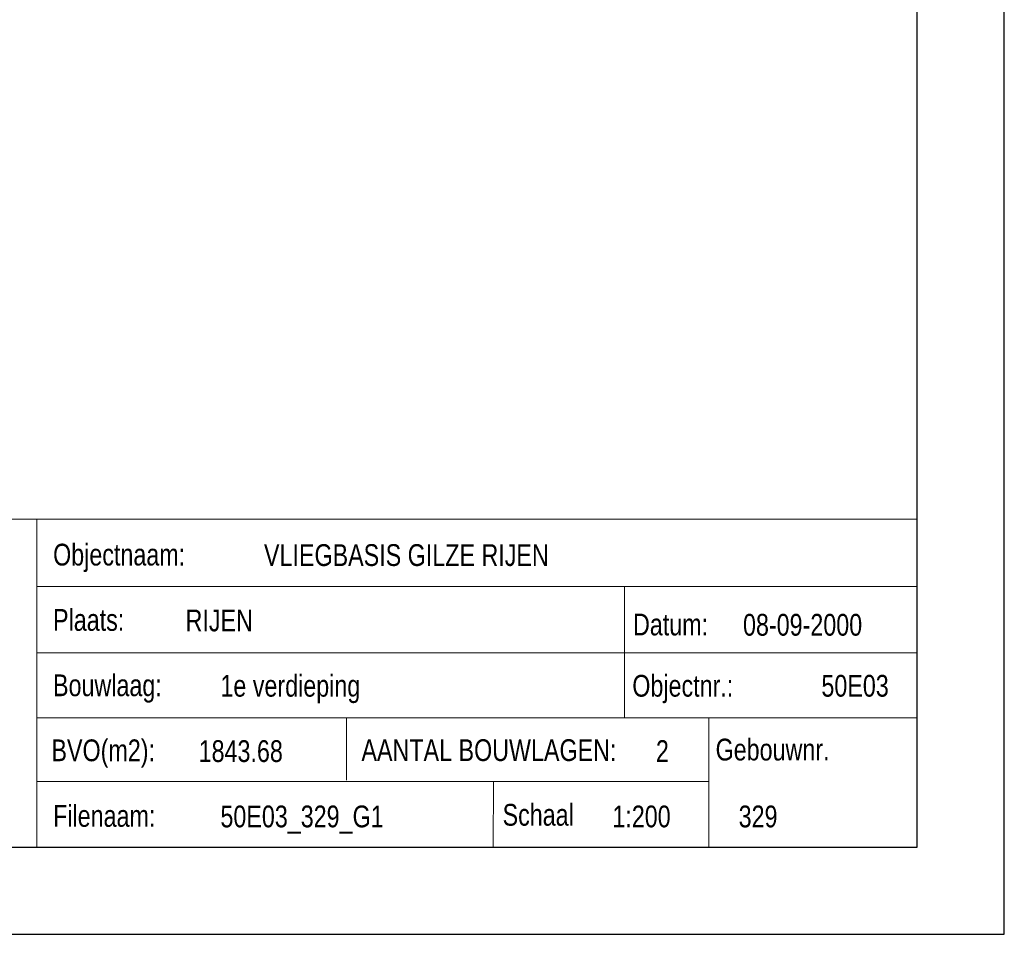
# Model space of a CAD drawing. Header units: millimetres. Extents: x -17 to 226, y -19 to 65.
# Tile 60 of 62: x 204 to 226, y -19 to 2. Entities that reach past the tile are written whole.
import ezdxf
from ezdxf.enums import TextEntityAlignment as Align

# ---------------------------------------------------------------- set-up
doc = ezdxf.new("R2010")
doc.units = ezdxf.units.MM
doc.layers.add('KADER', color=7, linetype='Continuous')
doc.layers.add('STEMPEL', color=7, linetype='Continuous')
doc.styles.add('dgn001', font='dgn001.shx')

# ---------------------------------------------------------------- blocks, each defined once
blk = doc.blocks.new('A2L1')
at = {"layer": 'KADER', "color": 1, "linetype": 'Continuous', "lineweight": 30}
for p, q in [((2, -2), (2, 82)), ((0, 0), (0, 80)), ((-114.8, 0), (0, 0)), ((-116.8, -2), (2, -2))]:
    blk.add_line(p, q, dxfattribs=at)
blk = doc.blocks.new('2411')
at = {"layer": 'STEMPEL', "color": 1, "linetype": 'Continuous', "lineweight": 13}
for p, q in [((-27.549, 7.531), (0.001, 7.531)), ((-20.218, 0.062), (-20.216, 7.53)), ((-20.218, 0.062), (-20.216, 7.53)), ((-20.218, 0), (-20.216, 7.53)), ((0, 0), (-0.001, 7.5)), ((0, 0), (-0.001, 7.5)), ((0, 0), (0.001, 7.531)), ((-27.549, 0), (0, 0))]:
    blk.add_line(p, q, dxfattribs=at)
at = {"layer": 'STEMPEL', "color": 1, "linetype": 'Continuous', "lineweight": 0}
for p, q in [((-20.221, 5.985), (0.001, 5.985)), ((-20.221, 5.985), (0.001, 5.985)), ((-20.221, 5.985), (0.001, 5.985)), ((-6.725, 2.97), (-6.725, 5.992)), ((-20.222, 4.463), (0, 4.462)), ((-20.222, 4.463), (0, 4.462)), ((-20.222, 4.463), (0, 4.462)), ((-20.222, 2.969), (0.001, 2.968)), ((-20.222, 2.969), (0.001, 2.968)), ((-20.222, 2.969), (0.001, 2.968)), ((-13.102, 2.968), (-13.102, 1.536)), ((-13.102, 2.968), (-13.102, 1.536)), ((-13.102, 2.968), (-13.102, 1.536)), ((-4.784, 2.969), (-4.784, 0)), ((-20.221, 1.505), (-4.784, 1.506)), ((-20.221, 1.505), (-4.796, 1.505)), ((-20.221, 1.505), (-4.796, 1.505)), ((-9.732, 1.503), (-9.734, 0.003))]:
    blk.add_line(p, q, dxfattribs=at)
at = {"layer": 'STEMPEL', "color": 1, "linetype": 'Continuous', "lineweight": 0, "style": 'dgn001', "width": 0.800007}
for s, p in [('Objectnaam:', (-19.842, 6.717)), ('Plaats:', (-19.843, 5.218)), ('Datum:', (-6.526, 5.113)), ('Bouwlaag:', (-19.844, 3.717)), ('Objectnr.:', (-6.542, 3.706)), ('BVO(m2):', (-19.88, 2.224)), ('  Gebouwnr.', (-4.927, 2.241)), ('AANTAL BOUWLAGEN:', (-12.762, 2.228)), ('Filenaam:', (-19.842, 0.718)), ('Schaal', (-9.521, 0.743))]:
    blk.add_text(s, height=0.5, dxfattribs=at).set_placement(p, align=Align.MIDDLE_LEFT)

msp = doc.modelspace()

# ---------------------------------------------------------------- block references
at = {"color": 1, "linetype": 'Continuous', "lineweight": 0}
for name in ['A2L1', '2411']:
    msp.add_blockref(name, (224.475, -17.127), dxfattribs=at)

# ---------------------------------------------------------------- texts
at = {"layer": 'STEMPEL', "color": 1, "linetype": 'Continuous', "lineweight": 0, "style": 'dgn001', "width": 0.800007}
for s, p in [('VLIEGBASIS GILZE RIJEN', (209.475, -10.421)), ('RIJEN', (207.675, -11.921)), ('08-09-2000', (220.475, -12.021)), ('1e verdieping', (208.475, -13.421)), ('50E03', (222.275, -13.421)), ('1843.68', (207.975, -14.921)), ('2', (218.475, -14.921)), ('50E03_329_G1', (208.475, -16.421)), ('1:200', (217.475, -16.421)), ('329', (220.375, -16.421))]:
    msp.add_text(s, height=0.5, dxfattribs=at).set_placement(p, align=Align.MIDDLE_LEFT)

doc.saveas('drawing.dxf')
